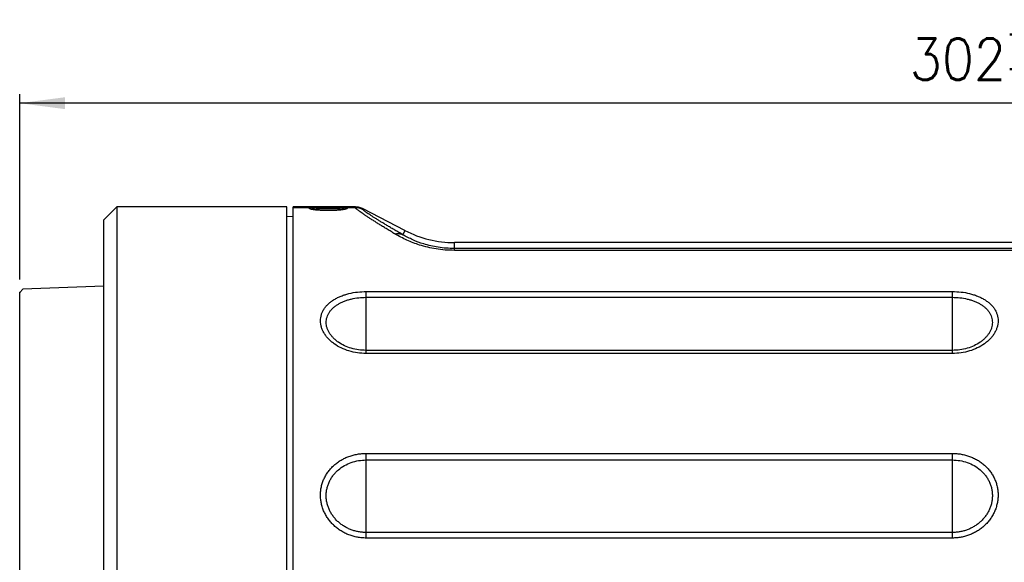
# Model space of a CAD drawing. Header units: inches. Extents: x -388 to 394, y -298 to 253.
# Tile 8 of 31: x -114 to 38, y 5 to 89. Entities that reach past the tile are written whole.
import ezdxf

# ---------------------------------------------------------------- set-up
doc = ezdxf.new("R2010")
doc.units = ezdxf.units.IN
doc.layers.add('1', color=7, linetype='Continuous')
doc.styles.add('CONVERTER_11', font='txt.shx', dxfattribs={"width": 0.9})
doc.dimstyles.new('ME10_DIM_26', dxfattribs={"dimtxt": 6.4, "dimasz": 7, "dimexe": 1.4, "dimexo": 2, "dimgap": 2, "dimtad": 1, "dimdec": 1, "dimdsep": 46, "dimtxsty": 'CONVERTER_11', "dimsah": 1, "dimcen": 0.09, "dimclrd": 2, "dimclre": 2, "dimclrt": 4, "dimadec": 0, "dimazin": 0, "dimtol": 1, "dimtp": 2.1, "dimtm": -1.1, "dimtfac": 0.6, "dimtdec": 1, "dimtix": 1, "dimtmove": 0, "dimatfit": 3, "dimfxl": 1, "dimtolj": 1, "dimtzin": 0, "dimarcsym": 0})

# ---------------------------------------------------------------- blocks, each defined once
blk = doc.blocks.new('*D17')
at = {"layer": '1', "color": 2, "linetype": 'Continuous'}
for p, q in [((-114.31, 48.8), (-114.31, 77.4)), ((187.72, 76), (-114.31, 76)), ((187.72, 56.01), (187.72, 77.4))]:
    blk.add_line(p, q, dxfattribs=at)
at = {"layer": '1', "color": 2}
for points in [[(-107.31, 76.92), (-107.31, 75.08), (-114.31, 76)], [(180.72, 75.08), (180.72, 76.92), (187.72, 76)]]:
    blk.add_solid(points, dxfattribs=at)
at = {"layer": '1', "color": 4, "insert": (22.96, 79.6), "char_height": 6.4, "attachment_point": 7, "rotation": 0.0001, "line_spacing_factor": 0.60024, "style": 'CONVERTER_11'}
blk.add_mtext('\\C4;302\\C4;\\H3.84;\\S+2.1^ +1.1;', dxfattribs=at)

msp = doc.modelspace()

# ---------------------------------------------------------------- linework, layer by layer
at = {"color": 7, "linetype": 'Continuous'}
for p, q in [((-101.3112, 58), (-99.3112, 60)), ((-73.1112, 60), (-99.3112, 60)), ((-99.3112, 60), (-99.3112, -59.95)), ((-73.1112, -59.95), (-73.1112, 60)), ((-62.5234, 59.986), (-72.1312, 59.986)), ((-72.1312, -59.95), (-72.1312, 59.986)), ((-69.3784, 59.8538), (-72.1312, 59.8538)), ((-68.3274, 59.4872), (-68.4414, 59.4977)), ((-68.207, 59.4772), (-68.3274, 59.4872)), ((-68.0801, 59.4677), (-68.207, 59.4772)), ((-67.9465, 59.4587), (-68.0801, 59.4677)), ((-67.8062, 59.4505), (-67.9465, 59.4587)), ((-67.6593, 59.443), (-67.8062, 59.4505)), ((-67.5059, 59.4365), (-67.6593, 59.443)), ((-67.3461, 59.431), (-67.5059, 59.4365)), ((-67.1801, 59.4267), (-67.3461, 59.431)), ((-67.0081, 59.4237), (-67.1801, 59.4267)), ((-66.8305, 59.422), (-67.0081, 59.4237)), ((-66.7312, 59.4218), (-66.8305, 59.422)), ((-66.7312, 59.9094), (-66.7313, 59.7592)), ((-66.6254, 59.4221), (-66.7312, 59.4218)), ((-66.193, 59.4289), (-66.3617, 59.4251)), ((-66.0304, 59.4338), (-66.193, 59.4289)), ((-65.8741, 59.4399), (-66.0304, 59.4338)), ((-65.7242, 59.4469), (-65.8741, 59.4399)), ((-65.581, 59.4548), (-65.7242, 59.4469)), ((-65.4444, 59.4634), (-65.581, 59.4548)), ((-65.3144, 59.4726), (-65.4444, 59.4634)), ((-65.191, 59.4824), (-65.3144, 59.4726)), ((-64.9109, 59.5087), (-65.0181, 59.498)), ((-62.5558, 59.8538), (-64.084, 59.8538)), ((-62.5234, 59.986), (-62.5558, 59.8538)), ((-61.3236, 59.6924), (-61.3556, 59.5619)), ((-54.9065, 56.3519), (-61.3236, 59.6924)), ((-101.3112, -57.95), (-101.3112, 58)), ((-72.1312, 58.5), (-73.1112, 58.4486)), ((-54.9065, 56.3519), (-55.2408, 55.7098)), ((40.7327, 54.486), (-47.2812, 54.486)), ((-47.2812, 53.2861), (-47.2812, 54.486)), ((41.6433, 53.5755), (-47.2812, 53.5755)), ((41.6818, 53.2861), (-47.2812, 53.2861)), ((-114.3112, 46.8), (-113.8115, 47.3174)), ((-101.3112, 47.754), (-113.8115, 47.3174)), ((-114.3112, -46.8), (-114.3112, 46.8)), ((-60.8812, 46.938), (29.5188, 46.938)), ((-60.8812, 37.3741), (-60.8812, 46.938)), ((-60.8812, 46.0455), (29.5188, 46.0455)), ((29.5188, 37.3741), (29.5188, 46.938)), ((29.5188, 37.8583), (-60.8812, 37.8583)), ((29.5188, 37.3741), (-60.8812, 37.3741)), ((-60.8812, 21.9625), (29.5188, 21.9625)), ((-60.8812, 8.8979), (-60.8812, 21.9625)), ((29.5188, 8.8979), (29.5188, 21.9625)), ((-60.8812, 20.9474), (29.5188, 20.9474)), ((29.5188, 9.7635), (-60.8812, 9.7635)), ((29.5188, 8.8979), (-60.8812, 8.8979))]:
    msp.add_line(p, q, dxfattribs=at)
for points in [[(-68.4414, 59.4977), (-68.5489, 59.5084), (-68.6003, 59.5139), (-68.6501, 59.5195), (-68.6984, 59.5251), (-68.7452, 59.5307), (-68.7904, 59.5364), (-68.8342, 59.5421), (-68.8764, 59.5478), (-68.9173, 59.5536), (-68.9566, 59.5593), (-68.9946, 59.5651), (-69.0311, 59.5708), (-69.0663, 59.5765), (-69.1, 59.5823), (-69.1323, 59.5879), (-69.1633, 59.5936), (-69.1929, 59.5992), (-69.2212, 59.6048), (-69.2481, 59.6103), (-69.2736, 59.6157), (-69.2978, 59.6211), (-69.3207, 59.6264), (-69.3422, 59.6316), (-69.3625, 59.6367), (-69.3814, 59.6417), (-69.399, 59.6465), (-69.4152, 59.6513), (-69.4302, 59.6558), (-69.4438, 59.6602), (-69.4561, 59.6643), (-69.467, 59.6683), (-69.4766, 59.6719), (-69.4847, 59.6752), (-69.4914, 59.6781), (-69.4966, 59.6805), (-69.499, 59.6817)], [(-66.3617, 59.4251), (-66.5361, 59.4227), (-66.6254, 59.4221)], [(-65.0181, 59.498), (-65.1317, 59.4875), (-65.191, 59.4824)], [(-63.9593, 59.6839), (-63.9591, 59.6841), (-63.9597, 59.6837), (-63.962, 59.6825), (-63.9657, 59.6806), (-63.9709, 59.6782), (-63.9776, 59.6753), (-63.9857, 59.672), (-63.9951, 59.6684), (-64.006, 59.6645), (-64.0183, 59.6603), (-64.0318, 59.656), (-64.0467, 59.6514), (-64.063, 59.6467), (-64.0805, 59.6419), (-64.0993, 59.6369), (-64.1195, 59.6318), (-64.141, 59.6266), (-64.1638, 59.6213), (-64.1879, 59.6159), (-64.2134, 59.6105), (-64.2402, 59.605), (-64.2684, 59.5994), (-64.2979, 59.5938), (-64.3288, 59.5882), (-64.3611, 59.5825), (-64.3948, 59.5768), (-64.4298, 59.5711), (-64.4663, 59.5653), (-64.5041, 59.5596), (-64.5434, 59.5538), (-64.5841, 59.5481), (-64.6263, 59.5424), (-64.6699, 59.5367), (-64.7151, 59.531), (-64.7617, 59.5254), (-64.8099, 59.5198), (-64.8596, 59.5142), (-64.9109, 59.5087)]]:
    msp.add_lwpolyline(points, dxfattribs=at)
for centre, radius, start, end in [((-62.5533, 57.2513), 2.6026, 62.598911, 90.054034), ((-47.2812, 71), 16.514, 242.5, 270)]:
    msp.add_arc(centre, radius, start, end, dxfattribs=at)
for points, knots in [([(-69.3996, 59.6386), (-69.4178, 59.6433), (-69.4541, 59.6527), (-69.5032, 59.6678), (-69.5472, 59.683), (-69.5774, 59.696), (-69.5988, 59.7072), (-69.6111, 59.7145), (-69.622, 59.7217), (-69.6322, 59.7307), (-69.6414, 59.7424), (-69.6465, 59.7587), (-69.6385, 59.7742), (-69.6271, 59.7845), (-69.6153, 59.7924), (-69.6031, 59.7986), (-69.5896, 59.8046), (-69.5663, 59.8135), (-69.5338, 59.8235), (-69.4872, 59.8345), (-69.4355, 59.8448), (-69.3975, 59.8508), (-69.3785, 59.8538)], [0, 0, 0, 0, 0.056260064, 0.112523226, 0.154125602, 0.195771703, 0.211214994, 0.22654229, 0.238370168, 0.250523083, 0.267278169, 0.282677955, 0.298630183, 0.316101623, 0.328804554, 0.341119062, 0.357017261, 0.373063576, 0.416027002, 0.458905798, 0.516582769, 0.574271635, 0.574271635, 0.574271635, 0.574271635]), ([(-66.7312, 59.4199), (-66.8703, 59.4207), (-67.1483, 59.4223), (-67.5536, 59.4351), (-67.947, 59.455), (-68.3063, 59.4816), (-68.643, 59.5144), (-68.9267, 59.5505), (-69.1797, 59.5886), (-69.3263, 59.6219), (-69.3996, 59.6386)], [0, 0, 0, 0, 0.41706208, 0.83415492, 1.21643128, 1.59865239, 1.91482136, 2.23112215, 2.45668624, 2.68204005, 2.68204005, 2.68204005, 2.68204005]), ([(-66.7312, 59.9094), (-66.8639, 59.9092), (-67.1293, 59.9088), (-67.5169, 59.9058), (-67.8939, 59.9011), (-68.1925, 59.8955), (-68.4231, 59.89), (-68.5803, 59.8858), (-68.7318, 59.8811), (-68.8717, 59.8762), (-69.0058, 59.8706), (-69.1108, 59.866), (-69.1926, 59.8623), (-69.2529, 59.8593), (-69.3148, 59.8551), (-69.3572, 59.8543), (-69.3784, 59.8538)], [0, 0, 0, 0, 0.39809407, 0.79618964, 1.16269457, 1.52919782, 1.69205081, 1.85490329, 2.00083338, 2.14676527, 2.27505668, 2.40334029, 2.46202378, 2.52071919, 2.58441538, 2.64807607, 2.64807607, 2.64807607, 2.64807607]), ([(-69.3464, 59.6326), (-69.3215, 59.6392), (-69.2715, 59.6526), (-69.1846, 59.6672), (-69.087, 59.681), (-68.9688, 59.6939), (-68.8407, 59.7051), (-68.6941, 59.7154), (-68.5388, 59.7242), (-68.3002, 59.7352), (-67.9867, 59.7455), (-67.5834, 59.7534), (-67.1649, 59.7583), (-66.8758, 59.7589), (-66.7312, 59.7592)], [0, 0, 0, 0, 0.07745213, 0.15502209, 0.26416128, 0.3732266, 0.51156896, 0.64993921, 0.81412768, 0.97830525, 1.36658616, 1.75489016, 2.18853286, 2.62216556, 2.62216556, 2.62216556, 2.62216556]), ([(-64.084, 59.8538), (-64.1053, 59.8543), (-64.1477, 59.8551), (-64.2096, 59.8593), (-64.2698, 59.8623), (-64.3516, 59.866), (-64.4566, 59.8706), (-64.5907, 59.8762), (-64.7306, 59.8811), (-64.8821, 59.8858), (-65.0393, 59.89), (-65.27, 59.8955), (-65.5686, 59.9011), (-65.9456, 59.9058), (-66.3331, 59.9088), (-66.5985, 59.9092), (-66.7312, 59.9094)], [0, 0, 0, 0, 0.06363329, 0.12730204, 0.18599803, 0.2446821, 0.37296563, 0.50125695, 0.64718937, 0.79311999, 0.95597394, 1.11882842, 1.48533755, 1.85184835, 2.2499525, 2.64805515, 2.64805515, 2.64805515, 2.64805515]), ([(-66.7312, 59.7592), (-66.5867, 59.7589), (-66.2976, 59.7583), (-65.8791, 59.7534), (-65.4757, 59.7455), (-65.1623, 59.7352), (-64.9237, 59.7242), (-64.7683, 59.7154), (-64.6217, 59.7051), (-64.4936, 59.6938), (-64.3754, 59.681), (-64.2778, 59.6672), (-64.1909, 59.6526), (-64.141, 59.6392), (-64.116, 59.6326)], [0, 0, 0, 0, 0.43364476, 0.86729952, 1.2556118, 1.64390098, 1.80808045, 1.97227082, 2.11063939, 2.24898006, 2.35803964, 2.46717311, 2.54473583, 2.62218069, 2.62218069, 2.62218069, 2.62218069]), ([(-64.0466, 59.6427), (-64.1192, 59.6257), (-64.2646, 59.5917), (-64.5169, 59.5532), (-64.8009, 59.5164), (-65.1397, 59.4829), (-65.5018, 59.4558), (-65.8993, 59.4355), (-66.3092, 59.4223), (-66.5906, 59.4207), (-66.7312, 59.4199)], [0, 0, 0, 0, 0.22370488, 0.4476484, 0.76531788, 1.08283308, 1.46872859, 1.8546884, 2.2767655, 2.6988089, 2.6988089, 2.6988089, 2.6988089]), ([(-64.084, 59.8538), (-64.0512, 59.8486), (-63.9857, 59.8381), (-63.9123, 59.8192), (-63.8633, 59.8016), (-63.8414, 59.7892), (-63.8251, 59.776), (-63.8179, 59.7635), (-63.818, 59.7532), (-63.8197, 59.7459), (-63.8236, 59.7388), (-63.8297, 59.7316), (-63.8373, 59.7245), (-63.8472, 59.7172), (-63.8585, 59.71), (-63.8786, 59.6992), (-63.9069, 59.6864), (-63.9484, 59.6714), (-63.9949, 59.6566), (-64.0294, 59.6474), (-64.0466, 59.6427)], [0, 0, 0, 0, 0.099809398, 0.198774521, 0.226896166, 0.255919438, 0.27349084, 0.289796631, 0.296721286, 0.303750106, 0.312246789, 0.320778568, 0.332017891, 0.343232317, 0.357690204, 0.372159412, 0.411496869, 0.450876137, 0.504407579, 0.557913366, 0.557913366, 0.557913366, 0.557913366]), ([(-56.4406, 55.824), (-56.6437, 55.947), (-57.0499, 56.1929), (-57.6413, 56.5538), (-58.2152, 56.9063), (-58.7527, 57.2393), (-59.2705, 57.5628), (-59.7479, 57.8643), (-60.2031, 58.1554), (-60.6136, 58.4217), (-60.9997, 58.6765), (-61.3368, 58.9039), (-61.6471, 59.1188), (-61.9049, 59.3035), (-62.1342, 59.4744), (-62.2905, 59.5996), (-62.4007, 59.6946), (-62.4616, 59.7508), (-62.5149, 59.8031), (-62.5437, 59.8369), (-62.558, 59.8538)], [0, 0, 0, 0, 0.71223673, 1.42447368, 2.07854666, 2.73262055, 3.32144815, 3.91027224, 4.42635348, 4.94244507, 5.37824176, 5.81400951, 6.16227394, 6.5106143, 6.76542351, 7.0200971, 7.11103854, 7.20203164, 7.26860799, 7.33509829, 7.33509829, 7.33509829, 7.33509829]), ([(-61.3236, 59.6924), (-61.5148, 59.7775), (-61.897, 59.9477), (-62.3146, 59.9732), (-62.5234, 59.986)], [0, 0, 0, 0, 0.62218449, 1.24414833, 1.24414833, 1.24414833, 1.24414833]), ([(-55.2408, 55.7098), (-55.4422, 55.8265), (-55.8451, 56.0598), (-56.4322, 56.4026), (-57.0024, 56.7376), (-57.5375, 57.0546), (-58.0534, 57.3629), (-58.5299, 57.6507), (-58.9849, 57.9288), (-59.3959, 58.1838), (-59.7829, 58.4278), (-60.1215, 58.6461), (-60.4337, 58.8526), (-60.6935, 59.0304), (-60.925, 59.195), (-61.0831, 59.3158), (-61.195, 59.4076), (-61.2569, 59.462), (-61.3113, 59.5127), (-61.3408, 59.5455), (-61.3556, 59.5619)], [0, 0, 0, 0, 0.69833992, 1.39668004, 2.03950796, 2.68233673, 3.2624739, 3.8426078, 4.35235041, 4.86210273, 5.29359417, 5.72505846, 6.07064178, 6.41629664, 6.66956919, 6.92271368, 7.01316988, 7.10367523, 7.16986349, 7.23597014, 7.23597014, 7.23597014, 7.23597014]), ([(-56.4406, 55.824), (-56.3374, 55.8435), (-56.1307, 55.8825), (-55.8193, 55.8774), (-55.5171, 55.8259), (-55.3328, 55.7484), (-55.2408, 55.7098)], [0, 0, 0, 0, 0.31438235, 0.62953373, 0.92912524, 1.22753808, 1.22753808, 1.22753808, 1.22753808]), ([(-47.2812, 53.2861), (-47.7543, 53.297), (-48.7007, 53.3188), (-50.0726, 53.4894), (-51.3903, 53.7482), (-52.8989, 54.1664), (-54.6159, 54.8069), (-55.8326, 55.4851), (-56.4406, 55.824)], [0, 0, 0, 0, 1.41885708, 2.83839809, 4.14099392, 5.44420754, 7.53231132, 9.61822787, 9.61822787, 9.61822787, 9.61822787]), ([(-47.2812, 53.5755), (-47.7023, 53.5851), (-48.5446, 53.6042), (-49.7585, 53.7535), (-50.9174, 53.9779), (-52.2181, 54.3325), (-53.6861, 54.8676), (-54.7227, 55.4292), (-55.2408, 55.7098)], [0, 0, 0, 0, 1.26281144, 2.52620538, 3.66352696, 4.80136013, 6.56888922, 8.33451984, 8.33451984, 8.33451984, 8.33451984]), ([(-60.8812, 37.3741), (-61.3289, 37.3925), (-62.2255, 37.4295), (-63.5198, 37.7269), (-64.7342, 38.1919), (-65.6404, 38.7243), (-66.283, 39.2297), (-66.7014, 39.6288), (-67.0691, 40.0586), (-67.3738, 40.5058), (-67.6182, 40.9749), (-67.7943, 41.4513), (-67.9018, 41.9382), (-67.9388, 42.423), (-67.9027, 42.9044), (-67.7964, 43.3753), (-67.6195, 43.8283), (-67.3751, 44.2636), (-67.0689, 44.6703), (-66.7001, 45.0531), (-66.2809, 45.4012), (-65.8065, 45.7204), (-65.293, 46.0021), (-64.7343, 46.2506), (-64.147, 46.4608), (-63.3092, 46.6945), (-62.2194, 46.8952), (-61.3272, 46.9238), (-60.8812, 46.938)], [0, 0, 0, 0, 1.341894, 2.68747964, 3.96166949, 5.23180877, 5.82175778, 6.41146579, 6.96355179, 7.51560667, 8.03122044, 8.54668328, 9.03472303, 9.52260146, 10.00005591, 10.47750415, 10.9655245, 11.45371541, 11.97087097, 12.48816774, 13.04517411, 13.60227723, 14.20107656, 14.79981842, 15.43495825, 16.07049544, 17.40831954, 18.74559748, 18.74559748, 18.74559748, 18.74559748]), ([(-60.8812, 37.8583), (-61.2691, 37.8738), (-62.0458, 37.9048), (-63.1693, 38.1548), (-64.2272, 38.5468), (-65.0207, 38.9981), (-65.5861, 39.4285), (-65.9556, 39.7696), (-66.2814, 40.1382), (-66.5522, 40.5227), (-66.7701, 40.9273), (-66.9275, 41.3389), (-67.0237, 41.7604), (-67.0569, 42.1804), (-67.0244, 42.5973), (-66.9293, 43.0049), (-66.7712, 43.3961), (-66.5533, 43.7713), (-66.2812, 44.1206), (-65.9543, 44.4485), (-65.5842, 44.7458), (-65.1667, 45.0174), (-64.7161, 45.2565), (-64.2275, 45.4668), (-63.715, 45.6442), (-62.9864, 45.8409), (-62.0408, 46.0096), (-61.2677, 46.0335), (-60.8812, 46.0455)], [0, 0, 0, 0, 1.16257811, 2.32822082, 3.43475884, 4.53786366, 5.05104362, 5.56402596, 6.04411815, 6.52418217, 6.97177337, 7.41922062, 7.84200513, 8.2646234, 8.67813973, 9.09166, 9.51532159, 9.93915984, 10.3893959, 10.83975711, 11.32520443, 11.81072869, 12.3320781, 12.85337713, 13.40523066, 13.95740799, 15.11669798, 16.27554166, 16.27554166, 16.27554166, 16.27554166]), ([(29.5188, 46.938), (29.9647, 46.9238), (30.8569, 46.8952), (31.9467, 46.6945), (32.7845, 46.4608), (33.3718, 46.2506), (33.9305, 46.0021), (34.444, 45.7204), (34.9184, 45.4013), (35.3376, 45.0532), (35.7064, 44.6703), (36.0125, 44.2637), (36.257, 43.8284), (36.4339, 43.3754), (36.5402, 42.9045), (36.5763, 42.4231), (36.5394, 41.9383), (36.4319, 41.4513), (36.2558, 40.9749), (36.0113, 40.5058), (35.7066, 40.0586), (35.339, 39.6288), (34.9205, 39.2297), (34.278, 38.7243), (33.3718, 38.192), (32.1573, 37.7269), (30.8631, 37.4296), (29.9665, 37.3925), (29.5188, 37.3741)], [0, 0, 0, 0, 1.33723588, 2.67501796, 3.31056103, 3.94570681, 4.54446347, 5.14327752, 5.70036505, 6.25735583, 6.77464297, 7.29178894, 7.77997784, 8.26799619, 8.74544424, 9.22289848, 9.71079012, 10.19884319, 10.71432146, 11.2299506, 11.78201494, 12.33411044, 12.923814, 13.51375851, 14.78386918, 16.05803029, 17.40365967, 18.74559742, 18.74559742, 18.74559742, 18.74559742]), ([(29.5188, 46.0455), (29.9052, 46.0335), (30.6783, 46.0096), (31.6239, 45.8409), (32.3525, 45.6442), (32.8649, 45.4668), (33.3536, 45.2565), (33.8041, 45.0174), (34.2217, 44.7458), (34.5918, 44.4486), (34.9187, 44.1207), (35.1907, 43.7714), (35.4087, 43.3962), (35.5668, 43.005), (35.6619, 42.5974), (35.6944, 42.1805), (35.6612, 41.7605), (35.565, 41.339), (35.4077, 40.9273), (35.1898, 40.5228), (34.9189, 40.1382), (34.5932, 39.7697), (34.2236, 39.4285), (33.6583, 38.9981), (32.8648, 38.5468), (31.8068, 38.1548), (30.6834, 37.9048), (29.9066, 37.8738), (29.5188, 37.8583)], [0, 0, 0, 0, 1.15880826, 2.31806287, 2.87024449, 3.42210236, 3.94341469, 4.46477733, 4.95028825, 5.43572224, 5.88607437, 6.33630139, 6.76013788, 7.1837977, 7.59731783, 8.010834, 8.43346433, 8.85626103, 9.30372169, 9.75132621, 10.23139898, 10.71149998, 11.22447775, 11.73765306, 12.84073375, 13.94724756, 15.11292686, 16.27554154, 16.27554154, 16.27554154, 16.27554154]), ([(-60.8812, 8.8979), (-61.1073, 8.9039), (-61.5596, 8.9159), (-62.2322, 9.0125), (-62.8932, 9.1661), (-63.5365, 9.381), (-64.1567, 9.6544), (-64.7478, 9.9841), (-65.3044, 10.3679), (-65.8206, 10.8021), (-66.2914, 11.2837), (-66.7113, 11.8072), (-67.076, 12.3688), (-67.3808, 12.9618), (-67.6222, 13.5815), (-67.7969, 14.2199), (-67.9028, 14.8715), (-67.9385, 15.5278), (-67.9031, 16.1828), (-67.7976, 16.8284), (-67.6227, 17.4582), (-67.3815, 18.0655), (-67.0763, 18.6438), (-66.7114, 19.1885), (-66.2911, 19.6935), (-65.8197, 20.156), (-65.3034, 20.5708), (-64.7463, 20.9364), (-64.1555, 21.2489), (-63.535, 21.5075), (-62.8922, 21.7101), (-62.2312, 21.8548), (-61.5592, 21.9456), (-61.1072, 21.9569), (-60.8812, 21.9625)], [0, 0, 0, 0, 0.67789814, 1.35639508, 2.03411194, 2.71167257, 3.38809448, 4.06455229, 4.73903123, 5.41349656, 6.0848749, 6.7562476, 7.4234287, 8.09059839, 8.7528509, 9.41508943, 10.07237988, 10.72965616, 11.38306817, 12.03647119, 12.68825161, 13.34003298, 13.99313032, 14.64623891, 15.30351822, 15.96081186, 16.62400885, 17.28722934, 17.9567829, 18.62631419, 19.30106109, 19.97595343, 20.65405971, 21.33163256, 21.33163256, 21.33163256, 21.33163256]), ([(29.5188, 21.9625), (29.7447, 21.9569), (30.1967, 21.9456), (30.8687, 21.8548), (31.5296, 21.7102), (32.1725, 21.5075), (32.7929, 21.249), (33.3837, 20.9364), (33.9409, 20.5708), (34.4572, 20.156), (34.9285, 19.6936), (35.3488, 19.1886), (35.7138, 18.6439), (36.0189, 18.0656), (36.2602, 17.4583), (36.4351, 16.8285), (36.5406, 16.1829), (36.576, 15.5279), (36.5403, 14.8716), (36.4345, 14.22), (36.2597, 13.5817), (36.0183, 12.9619), (35.7136, 12.3689), (35.3489, 11.8072), (34.929, 11.2837), (34.4581, 10.8022), (33.942, 10.368), (33.3854, 9.9841), (32.7944, 9.6544), (32.1742, 9.3811), (31.5308, 9.1661), (30.8697, 9.0125), (30.1971, 8.9159), (29.7448, 8.9039), (29.5188, 8.8979)], [0, 0, 0, 0, 0.67752929, 1.35559195, 2.03048154, 2.70522573, 3.37476, 4.0443166, 4.70756948, 5.37079879, 6.02805826, 6.68530338, 7.33839502, 7.99147543, 8.6432517, 9.29502705, 9.94843007, 10.60184207, 11.25911756, 11.91640722, 12.57865041, 13.2409076, 13.90809302, 14.57528989, 15.24670094, 15.91811757, 16.59254829, 17.26699256, 17.94344753, 18.61986665, 19.29743025, 19.97515011, 20.65369078, 21.33163258, 21.33163258, 21.33163258, 21.33163258]), ([(-60.8812, 9.7635), (-61.077, 9.7686), (-61.4686, 9.7786), (-62.0512, 9.8596), (-62.6245, 9.9885), (-63.1833, 10.1693), (-63.7231, 10.3995), (-64.2388, 10.6779), (-64.7258, 11.003), (-65.1789, 11.3717), (-65.5935, 11.782), (-65.9644, 12.2295), (-66.2877, 12.7111), (-66.5586, 13.2211), (-66.7738, 13.7554), (-66.9299, 14.3069), (-67.0246, 14.8707), (-67.0566, 15.439), (-67.0248, 16.0061), (-66.9305, 16.5647), (-66.7743, 17.1087), (-66.5592, 17.6323), (-66.2879, 18.1295), (-65.9644, 18.5964), (-65.5932, 19.0281), (-65.0385, 19.5544), (-64.2475, 20.1084), (-63.1866, 20.5887), (-62.0522, 20.8911), (-61.2711, 20.9287), (-60.8812, 20.9474)], [0, 0, 0, 0, 0.58696837, 1.17442394, 1.76124268, 2.34793401, 2.93368573, 3.5194667, 4.10359415, 4.68770999, 5.26920305, 5.85069043, 6.42854257, 7.00638314, 7.57989653, 8.1533952, 8.72251379, 9.29161814, 9.85734602, 10.4230633, 10.98747193, 11.55189905, 12.11769396, 12.6834313, 13.25284354, 13.82257557, 14.97428951, 16.12963525, 17.30188949, 18.47027624, 18.47027624, 18.47027624, 18.47027624]), ([(29.5188, 20.9474), (29.9087, 20.9287), (30.6897, 20.8911), (31.8241, 20.5887), (32.8849, 20.1085), (33.676, 19.5544), (34.2307, 19.0281), (34.6019, 18.5965), (34.9254, 18.1296), (35.1967, 17.6324), (35.4118, 17.1088), (35.568, 16.5648), (35.6623, 16.0062), (35.6941, 15.4391), (35.6621, 14.8708), (35.5675, 14.307), (35.4113, 13.7555), (35.1962, 13.2212), (34.9252, 12.7112), (34.602, 12.2296), (34.231, 11.782), (33.8164, 11.3718), (33.3634, 11.003), (32.8764, 10.678), (32.3607, 10.3995), (31.8209, 10.1693), (31.2621, 9.9886), (30.6888, 9.8596), (30.1061, 9.7786), (29.7145, 9.7686), (29.5188, 9.7635)], [0, 0, 0, 0, 1.16834806, 2.34056362, 3.49593963, 4.64768361, 5.21738681, 5.78677021, 6.35249179, 6.91827097, 7.48269358, 8.04709772, 8.61281503, 9.17854294, 9.74764658, 10.31676446, 10.89026727, 11.46378481, 12.04164012, 12.61950704, 13.20102675, 13.78255211, 14.36663788, 14.95073522, 15.53651428, 16.12226411, 16.70895797, 17.29577928, 17.88327143, 18.47027631, 18.47027631, 18.47027631, 18.47027631])]:
    msp.add_open_spline(points, degree=3, knots=knots, dxfattribs=at)
at = {"color": 7}
msp.add_point((-114.3112, 46.8), dxfattribs=at)

# ---------------------------------------------------------------- dimensions: what is measured, and where the dimension line sits
at = {"layer": '1'}
dim = msp.add_linear_dim(base=(187.7188, 76), p1=(-114.3112, 46.8), p2=(187.7188, 54.0066), dimstyle='ME10_DIM_26', dxfattribs=at)
dim.commit()
dim.dimension.update_dxf_attribs({"geometry": '*D17', "text_midpoint": (36.7038, 82.8), "text_rotation": 0.000139})

doc.saveas('drawing.dxf')
